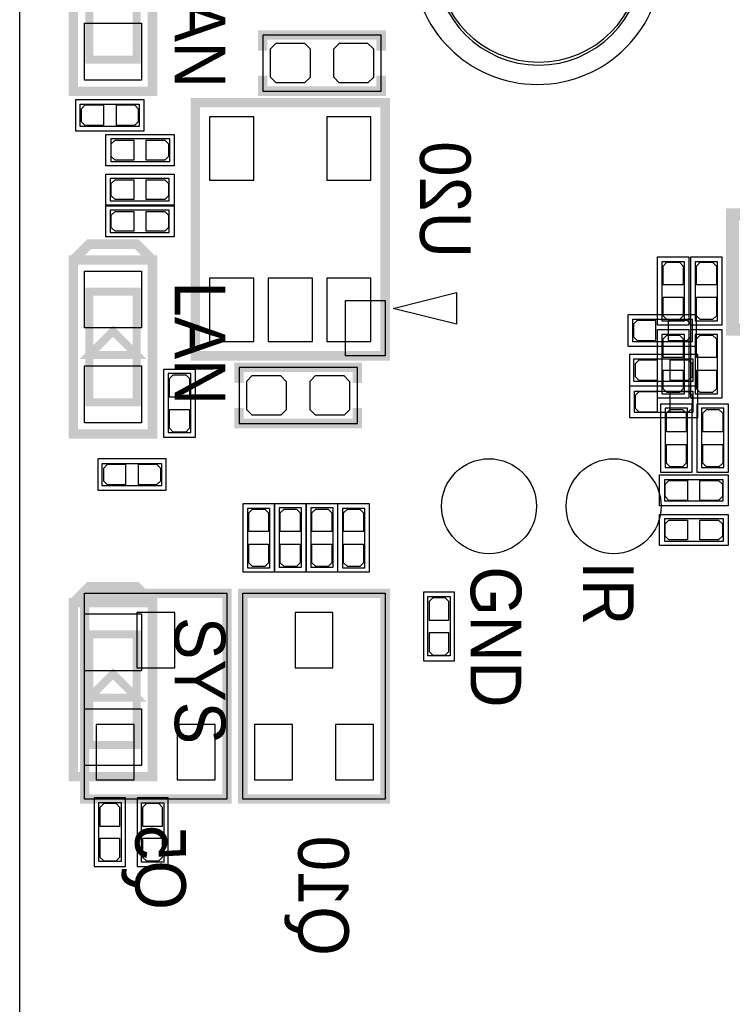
# Model space of a CAD drawing. Extents: x -6.1 to 57.8, y -3.4 to 52.8.
# Tile 4 of 11: x -3.6 to 7.9, y 17.8 to 33.6. Entities that reach past the tile are written whole.
import ezdxf

# ---------------------------------------------------------------- set-up
doc = ezdxf.new("R2010")
doc.units = 0
for name, color, linetype in [('BG_OUTLINE', 254, 'CONTINUOUS'), ('PG_ASSEMBLY_BOTTOM', 12, 'CONTINUOUS'), ('PG_ASSEMBLY_TOP', 120, 'CONTINUOUS'), ('PG_SILKSCREEN_BOTTOM', 12, 'CONTINUOUS'), ('PG_SILKSCREEN_TOP', 9, 'CONTINUOUS'), ('PIN_BOTTOM', 1, 'CONTINUOUS'), ('PIN_TOP', 110, 'CONTINUOUS')]:
    doc.layers.add(name, color=color, linetype=linetype)

msp = doc.modelspace()

# ---------------------------------------------------------------- linework, layer by layer
at = {"layer": 'BG_OUTLINE'}
msp.add_lwpolyline([(53.4924, -1.5748), (-1.8034, -1.5748, -0.414214), (-3.5814, 0.2032), (-3.5814, 3.81), (-3.5814, 40.0558), (-2.5146, 40.0558), (-2.5146, 46.6598), (-3.5814, 46.6598), (-3.5814, 50.9524, -0.414214), (-1.778, 52.7558), (52.0446, 52.7558, -0.414183)], format="xyb", dxfattribs=at)
at = {"layer": 'PG_ASSEMBLY_BOTTOM'}
for points in [[(2.220011, 32.442912), (2.220011, 33.343088), (0.319989, 33.343088), (0.319989, 32.442912), (2.220011, 32.442912)], [(-2.061007, 31.31599), (-1.170991, 31.31599), (-1.170991, 31.67601), (-2.121002, 31.67601), (-2.121002, 31.31599), (-2.050999, 31.31599)], [(-1.240993, 31.04101), (-2.131009, 31.04101), (-2.131009, 30.68099), (-1.180998, 30.68099), (-1.180998, 31.04101), (-1.251001, 31.04101)], [(-1.240993, 30.53301), (-2.131009, 30.53301), (-2.131009, 30.17299), (-1.180998, 30.17299), (-1.180998, 30.53301), (-1.251001, 30.53301)], [(6.72879, 29.645407), (6.72879, 28.755391), (7.08881, 28.755391), (7.08881, 29.705402), (6.72879, 29.705402), (6.72879, 29.635399)], [(7.26219, 29.645407), (7.26219, 28.755391), (7.62221, 28.755391), (7.62221, 29.705402), (7.26219, 29.705402), (7.26219, 29.635399)], [(6.72879, 28.477007), (6.72879, 27.586991), (7.08881, 27.586991), (7.08881, 28.537002), (6.72879, 28.537002), (6.72879, 28.466999)], [(7.26219, 28.477007), (7.26219, 27.586991), (7.62221, 27.586991), (7.62221, 28.537002), (7.26219, 28.537002), (7.26219, 28.466999)], [(1.839011, 27.108912), (1.839011, 28.009088), (-0.061011, 28.009088), (-0.061011, 27.108912), (1.839011, 27.108912)], [(-0.83599, 27.021993), (-0.83599, 27.912009), (-1.19601, 27.912009), (-1.19601, 26.961998), (-0.83599, 26.961998), (-0.83599, 27.032001)], [(7.13961, 26.463193), (7.13961, 27.353209), (6.77959, 27.353209), (6.77959, 26.403198), (7.13961, 26.403198), (7.13961, 26.473201)], [(7.72381, 26.463193), (7.72381, 27.353209), (7.36379, 27.353209), (7.36379, 26.403198), (7.72381, 26.403198), (7.72381, 26.473201)], [(6.839001, 25.864998), (7.709002, 25.864998), (7.709002, 26.205002), (6.768998, 26.205002), (6.768998, 25.864998), (6.858991, 25.864998)], [(0.07399, 25.683007), (0.07399, 24.792991), (0.43401, 24.792991), (0.43401, 25.743002), (0.07399, 25.743002), (0.07399, 25.672999)], [(0.94201, 24.862993), (0.94201, 25.753009), (0.58199, 25.753009), (0.58199, 24.802998), (0.94201, 24.802998), (0.94201, 24.873001)], [(1.45001, 24.862993), (1.45001, 25.753009), (1.08999, 25.753009), (1.08999, 24.802998), (1.45001, 24.802998), (1.45001, 24.873001)], [(1.59799, 25.683007), (1.59799, 24.792991), (1.95801, 24.792991), (1.95801, 25.743002), (1.59799, 25.743002), (1.59799, 25.672999)], [(6.828993, 25.21999), (7.719009, 25.21999), (7.719009, 25.58001), (6.768998, 25.58001), (6.768998, 25.21999), (6.839001, 25.21999)], [(-2.54, 21.082), (-2.54, 24.384), (-0.254, 24.384), (-0.254, 21.082), (-2.54, 21.082)], [(0, 21.082), (0, 24.384), (2.286, 24.384), (2.286, 21.082), (0, 21.082)]]:
    msp.add_lwpolyline(points, dxfattribs=at)
for points, const_width in [([(-0.762, 28.194), (-0.762, 32.258), (2.286, 32.258), (2.286, 28.194), (-0.762, 28.194)], 0.1524), ([(8.967394, 28.620212), (8.967394, 30.460188), (7.857388, 30.460188), (7.857388, 28.620212), (8.967394, 28.620212)], 0.2)]:
    msp.add_lwpolyline(points, dxfattribs=dict(at, const_width=const_width))
msp.add_lwpolyline([(2.286, 28.194), (1.651, 28.194), (1.651, 29.083), (2.286, 29.083)], close=True, dxfattribs=at)
at = {"layer": 'PG_ASSEMBLY_TOP'}
msp.add_lwpolyline([(6.730009, 34.549994, 1), (2.729967, 34.549994, 1), (6.730009, 34.549994)], format="xyb", dxfattribs=at)
at = {"layer": 'PG_ASSEMBLY_TOP', "const_width": 0.127}
for points in [[(-2.465603, 32.947788), (-2.465603, 34.725788), (-1.703603, 34.725788), (-1.703603, 32.947788), (-2.465603, 32.947788)], [(-2.465603, 27.447799), (-2.465603, 29.225799), (-1.703603, 29.225799), (-1.703603, 27.447799), (-2.465603, 27.447799)], [(-2.465603, 28.209799), (-1.703603, 28.209799), (-2.084603, 28.590799), (-2.465603, 28.209799)], [(-2.465603, 21.94781), (-2.465603, 23.72581), (-1.703603, 23.72581), (-1.703603, 21.94781), (-2.465603, 21.94781)], [(-2.465603, 22.70981), (-1.703603, 22.70981), (-2.084603, 23.09081), (-2.465603, 22.70981)]]:
    msp.add_lwpolyline(points, dxfattribs=at)
at = {"layer": 'PG_ASSEMBLY_TOP'}
for points in [[(-1.723593, 31.874765), (-2.613609, 31.874765), (-2.613609, 32.234784), (-1.663598, 32.234784), (-1.663598, 31.874765), (-1.733601, 31.874765)], [(6.320993, 28.78041), (7.211009, 28.78041), (7.211009, 28.42039), (6.260998, 28.42039), (6.260998, 28.78041), (6.331001, 28.78041)], [(7.166407, 27.78539), (6.276391, 27.78539), (6.276391, 28.14541), (7.226402, 28.14541), (7.226402, 27.78539), (7.156399, 27.78539)], [(6.356401, 27.627402), (7.226402, 27.627402), (7.226402, 27.287398), (6.286398, 27.287398), (6.286398, 27.627402), (6.376391, 27.627402)], [(-1.367993, 26.10899), (-2.258009, 26.10899), (-2.258009, 26.46901), (-1.307998, 26.46901), (-1.307998, 26.10899), (-1.378001, 26.10899)], [(2.96959, 23.440593), (2.96959, 24.330609), (3.32961, 24.330609), (3.32961, 23.380598), (2.96959, 23.380598), (2.96959, 23.450601)], [(-2.31361, 20.138593), (-2.31361, 21.028609), (-1.95359, 21.028609), (-1.95359, 20.078598), (-2.31361, 20.078598), (-2.31361, 20.148601)], [(-1.26779, 20.958607), (-1.26779, 20.068591), (-1.62781, 20.068591), (-1.62781, 21.018602), (-1.26779, 21.018602), (-1.26779, 20.948599)]]:
    msp.add_lwpolyline(points, dxfattribs=at)
at = {"layer": 'PG_SILKSCREEN_BOTTOM'}
msp.add_lwpolyline([(6.408598, 34.5186, 1), (3.091002, 34.5186, 1)], format="xyb", close=True, dxfattribs=at)
for points, const_width in [([(0.319989, 33.092898), (0.319989, 33.343088), (2.220011, 33.343088), (2.220011, 33.092898)], 0.1524), ([(0.319989, 32.693102), (0.319989, 32.442912), (2.220011, 32.442912), (2.220011, 32.693102)], 0.1524), ([(2.286, 32.258), (2.286, 28.194), (-0.762, 28.194), (-0.762, 32.258), (2.286, 32.258)], 0.1524), ([(7.867396, 28.740202), (7.867396, 30.340198)], 0.2), ([(-0.061011, 27.758898), (-0.061011, 28.009088), (1.839011, 28.009088), (1.839011, 27.758898)], 0.1524), ([(-0.061011, 27.359102), (-0.061011, 27.108912), (1.839011, 27.108912), (1.839011, 27.359102)], 0.1524), ([(-0.254, 24.384), (-0.254, 21.082), (-2.54, 21.082), (-2.54, 24.384), (-0.254, 24.384)], 0.1524), ([(2.286, 24.384), (2.286, 21.082), (0, 21.082), (0, 24.384), (2.286, 24.384)], 0.1524)]:
    msp.add_lwpolyline(points, dxfattribs=dict(at, const_width=const_width))
for points in [[(-2.201012, 31.245988), (-2.201012, 31.746012), (-1.100988, 31.746012), (-1.100988, 31.245988), (-2.201012, 31.245988)], [(-1.100988, 31.111012), (-1.100988, 30.610988), (-2.201012, 30.610988), (-2.201012, 31.111012), (-1.100988, 31.111012)], [(-1.100988, 30.603012), (-1.100988, 30.102988), (-2.201012, 30.102988), (-2.201012, 30.603012), (-1.100988, 30.603012)], [(6.658788, 29.785412), (7.158812, 29.785412), (7.158812, 28.685388), (6.658788, 28.685388), (6.658788, 29.785412)], [(7.192188, 29.785412), (7.692212, 29.785412), (7.692212, 28.685388), (7.192188, 28.685388), (7.192188, 29.785412)], [(6.658788, 28.617012), (7.158812, 28.617012), (7.158812, 27.516988), (6.658788, 27.516988), (6.658788, 28.617012)], [(7.192188, 28.617012), (7.692212, 28.617012), (7.692212, 27.516988), (7.192188, 27.516988), (7.192188, 28.617012)], [(-0.765988, 26.881988), (-1.266012, 26.881988), (-1.266012, 27.982012), (-0.765988, 27.982012), (-0.765988, 26.881988)], [(7.209612, 26.323188), (6.709588, 26.323188), (6.709588, 27.423212), (7.209612, 27.423212), (7.209612, 26.323188)], [(7.793812, 26.323188), (7.293788, 26.323188), (7.293788, 27.423212), (7.793812, 27.423212), (7.793812, 26.323188)], [(6.688988, 25.784988), (6.688988, 26.285012), (7.789012, 26.285012), (7.789012, 25.784988), (6.688988, 25.784988)], [(0.003988, 25.823012), (0.504012, 25.823012), (0.504012, 24.722988), (0.003988, 24.722988), (0.003988, 25.823012)], [(1.012012, 24.722988), (0.511988, 24.722988), (0.511988, 25.823012), (1.012012, 25.823012), (1.012012, 24.722988)], [(1.520012, 24.722988), (1.019988, 24.722988), (1.019988, 25.823012), (1.520012, 25.823012), (1.520012, 24.722988)], [(1.527988, 25.823012), (2.028012, 25.823012), (2.028012, 24.722988), (1.527988, 24.722988), (1.527988, 25.823012)], [(6.688988, 25.149988), (6.688988, 25.650012), (7.789012, 25.650012), (7.789012, 25.149988), (6.688988, 25.149988)]]:
    msp.add_lwpolyline(points, dxfattribs=at)
msp.add_lwpolyline([(2.413, 28.956), (3.429, 29.21), (3.429, 28.702)], close=True, dxfattribs=at)
at = {"layer": 'PG_SILKSCREEN_TOP'}
msp.add_lwpolyline([(6.386678, 34.544, 1), (3.112922, 34.544, 1)], format="xyb", close=True, dxfattribs=at)
at = {"layer": 'PG_SILKSCREEN_TOP', "const_width": 0.1524}
for points in [[(-2.719603, 32.439788), (-2.719603, 35.233788), (-1.449603, 35.233788), (-1.449603, 32.439788), (-2.719603, 32.439788)], [(-2.719603, 29.733799), (-2.465603, 29.987799), (-1.703603, 29.987799), (-1.449603, 29.733799)], [(-2.719603, 26.939799), (-2.719603, 29.733799), (-1.449603, 29.733799), (-1.449603, 26.939799), (-2.719603, 26.939799)], [(-2.719603, 24.23381), (-2.465603, 24.48781), (-1.703603, 24.48781), (-1.449603, 24.23381)], [(-2.719603, 21.43981), (-2.719603, 24.23381), (-1.449603, 24.23381), (-1.449603, 21.43981), (-2.719603, 21.43981)]]:
    msp.add_lwpolyline(points, dxfattribs=at)
at = {"layer": 'PG_SILKSCREEN_TOP'}
for points in [[(-1.583588, 31.804762), (-1.583588, 32.304787), (-2.683612, 32.304787), (-2.683612, 31.804762), (-1.583588, 31.804762)], [(6.180988, 28.850412), (6.180988, 28.350388), (7.281012, 28.350388), (7.281012, 28.850412), (6.180988, 28.850412)], [(7.306412, 27.715388), (7.306412, 28.215412), (6.206388, 28.215412), (6.206388, 27.715388), (7.306412, 27.715388)], [(6.206388, 27.707412), (6.206388, 27.207388), (7.306412, 27.207388), (7.306412, 27.707412), (6.206388, 27.707412)], [(-1.227988, 26.038988), (-1.227988, 26.539012), (-2.328012, 26.539012), (-2.328012, 26.038988), (-1.227988, 26.038988)], [(2.899588, 23.300588), (3.399612, 23.300588), (3.399612, 24.400612), (2.899588, 24.400612), (2.899588, 23.300588)], [(-2.383612, 19.998588), (-1.883588, 19.998588), (-1.883588, 21.098612), (-2.383612, 21.098612), (-2.383612, 19.998588)], [(-1.197788, 21.098612), (-1.697812, 21.098612), (-1.697812, 19.998588), (-1.197788, 19.998588), (-1.197788, 21.098612)]]:
    msp.add_lwpolyline(points, dxfattribs=at)
at = {"layer": 'PIN_BOTTOM'}
for points in [[(1.0795, 33.1089), (1.0795, 32.7787), (1.0795, 32.664095), (0.990905, 32.5755), (0.5334, 32.5755), (0.4445, 32.6644), (0.4445, 32.778395), (0.444805, 32.7787), (0.444805, 33.1216), (0.533705, 33.2105), (0.876605, 33.2105), (0.988289, 33.2105), (1.0795, 33.119289)], [(2.0955, 33.1089), (2.0955, 32.7787), (2.0955, 32.664095), (2.006905, 32.5755), (1.5494, 32.5755), (1.4605, 32.6644), (1.4605, 32.778395), (1.460805, 32.7787), (1.460805, 33.1216), (1.549705, 33.2105), (1.892605, 33.2105), (2.004289, 33.2105), (2.0955, 33.119289)], [(0.1778, 31.0134), (0.1778, 32.0294), (-0.5334, 32.0294), (-0.5334, 31.0134)], [(2.0574, 31.0134), (2.0574, 32.0294), (1.3462, 32.0294), (1.3462, 31.0134)], [(-2.050999, 31.655995), (-1.751, 31.655995), (-1.751, 31.336005), (-2.050999, 31.336005), (-2.111019, 31.396), (-2.111019, 31.596)], [(-1.251001, 31.336005), (-1.551, 31.336005), (-1.551, 31.655995), (-1.251001, 31.655995), (-1.190981, 31.596), (-1.190981, 31.396)], [(-2.050999, 31.020995), (-1.751, 31.020995), (-1.751, 30.701005), (-2.050999, 30.701005), (-2.111019, 30.761), (-2.111019, 30.961)], [(-1.251001, 30.701005), (-1.551, 30.701005), (-1.551, 31.020995), (-1.251001, 31.020995), (-1.190981, 30.961), (-1.190981, 30.761)], [(-2.050999, 30.512995), (-1.751, 30.512995), (-1.751, 30.193005), (-2.050999, 30.193005), (-2.111019, 30.253), (-2.111019, 30.453)], [(-1.251001, 30.193005), (-1.551, 30.193005), (-1.551, 30.512995), (-1.251001, 30.512995), (-1.190981, 30.453), (-1.190981, 30.253)], [(7.068795, 29.635399), (7.068795, 29.3354), (6.748805, 29.3354), (6.748805, 29.635399), (6.8088, 29.695419), (7.0088, 29.695419)], [(7.602195, 29.635399), (7.602195, 29.3354), (7.282205, 29.3354), (7.282205, 29.635399), (7.3422, 29.695419), (7.5422, 29.695419)], [(0.1778, 28.4226), (0.1778, 29.4386), (-0.5334, 29.4386), (-0.5334, 28.4226)], [(1.1176, 28.4226), (1.1176, 29.4386), (0.4064, 29.4386), (0.4064, 28.4226)], [(2.0574, 28.4226), (2.0574, 29.4386), (1.3462, 29.4386), (1.3462, 28.4226)], [(6.748805, 28.835401), (6.748805, 29.1354), (7.068795, 29.1354), (7.068795, 28.835401), (7.0088, 28.775381), (6.8088, 28.775381)], [(7.282205, 28.835401), (7.282205, 29.1354), (7.602195, 29.1354), (7.602195, 28.835401), (7.5422, 28.775381), (7.3422, 28.775381)], [(7.068795, 28.466999), (7.068795, 28.167), (6.748805, 28.167), (6.748805, 28.466999), (6.8088, 28.527019), (7.0088, 28.527019)], [(7.602195, 28.466999), (7.602195, 28.167), (7.282205, 28.167), (7.282205, 28.466999), (7.3422, 28.527019), (7.5422, 28.527019)], [(-0.856005, 27.831999), (-0.856005, 27.532), (-1.175995, 27.532), (-1.175995, 27.831999), (-1.116, 27.892019), (-0.916, 27.892019)], [(0.6985, 27.7749), (0.6985, 27.4447), (0.6985, 27.330095), (0.609905, 27.2415), (0.1524, 27.2415), (0.0635, 27.3304), (0.0635, 27.444395), (0.063805, 27.4447), (0.063805, 27.7876), (0.152705, 27.8765), (0.495605, 27.8765), (0.607289, 27.8765), (0.6985, 27.785289)], [(1.7145, 27.7749), (1.7145, 27.4447), (1.7145, 27.330095), (1.625905, 27.2415), (1.1684, 27.2415), (1.0795, 27.3304), (1.0795, 27.444395), (1.079805, 27.4447), (1.079805, 27.7876), (1.168705, 27.8765), (1.511605, 27.8765), (1.623289, 27.8765), (1.7145, 27.785289)], [(6.748805, 27.667001), (6.748805, 27.967), (7.068795, 27.967), (7.068795, 27.667001), (7.0088, 27.606981), (6.8088, 27.606981)], [(7.282205, 27.667001), (7.282205, 27.967), (7.602195, 27.967), (7.602195, 27.667001), (7.5422, 27.606981), (7.3422, 27.606981)], [(-1.175995, 27.032001), (-1.175995, 27.332), (-0.856005, 27.332), (-0.856005, 27.032001), (-0.916, 26.971981), (-1.116, 26.971981)], [(7.119595, 27.273199), (7.119595, 26.9732), (6.799605, 26.9732), (6.799605, 27.273199), (6.8596, 27.333219), (7.0596, 27.333219)], [(7.703795, 27.273199), (7.703795, 26.9732), (7.383805, 26.9732), (7.383805, 27.273199), (7.4438, 27.333219), (7.6438, 27.333219)], [(6.799605, 26.473201), (6.799605, 26.7732), (7.119595, 26.7732), (7.119595, 26.473201), (7.0596, 26.413181), (6.8596, 26.413181)], [(7.383805, 26.473201), (7.383805, 26.7732), (7.703795, 26.7732), (7.703795, 26.473201), (7.6438, 26.413181), (7.4438, 26.413181)], [(6.839001, 26.194995), (7.139, 26.194995), (7.139, 25.875005), (6.839001, 25.875005), (6.778981, 25.935), (6.778981, 26.135)], [(7.638999, 25.875005), (7.339, 25.875005), (7.339, 26.194995), (7.638999, 26.194995), (7.699019, 26.135), (7.699019, 25.935)], [(0.413995, 25.672999), (0.413995, 25.373), (0.094005, 25.373), (0.094005, 25.672999), (0.154, 25.733019), (0.354, 25.733019)], [(0.921995, 25.672999), (0.921995, 25.373), (0.602005, 25.373), (0.602005, 25.672999), (0.662, 25.733019), (0.862, 25.733019)], [(1.429995, 25.672999), (1.429995, 25.373), (1.110005, 25.373), (1.110005, 25.672999), (1.17, 25.733019), (1.37, 25.733019)], [(1.937995, 25.672999), (1.937995, 25.373), (1.618005, 25.373), (1.618005, 25.672999), (1.678, 25.733019), (1.878, 25.733019)], [(6.839001, 25.559995), (7.139, 25.559995), (7.139, 25.240005), (6.839001, 25.240005), (6.778981, 25.3), (6.778981, 25.5)], [(7.638999, 25.240005), (7.339, 25.240005), (7.339, 25.559995), (7.638999, 25.559995), (7.699019, 25.5), (7.699019, 25.3)], [(0.094005, 24.873001), (0.094005, 25.173), (0.413995, 25.173), (0.413995, 24.873001), (0.354, 24.812981), (0.154, 24.812981)], [(0.602005, 24.873001), (0.602005, 25.173), (0.921995, 25.173), (0.921995, 24.873001), (0.862, 24.812981), (0.662, 24.812981)], [(1.110005, 24.873001), (1.110005, 25.173), (1.429995, 25.173), (1.429995, 24.873001), (1.37, 24.812981), (1.17, 24.812981)], [(1.618005, 24.873001), (1.618005, 25.173), (1.937995, 25.173), (1.937995, 24.873001), (1.878, 24.812981), (1.678, 24.812981)], [(-1.0922, 23.188498), (-1.0922, 24.077498), (-1.7018, 24.077498), (-1.7018, 23.188498)], [(1.4478, 23.188498), (1.4478, 24.077498), (0.8382, 24.077498), (0.8382, 23.188498)], [(-1.742211, 21.388502), (-1.742211, 22.277502), (-2.351811, 22.277502), (-2.351811, 21.388502)], [(-0.442189, 21.388502), (-0.442189, 22.277502), (-1.051789, 22.277502), (-1.051789, 21.388502)], [(0.797789, 21.388502), (0.797789, 22.277502), (0.188189, 22.277502), (0.188189, 21.388502)], [(2.097811, 21.388502), (2.097811, 22.277502), (1.488211, 22.277502), (1.488211, 21.388502)]]:
    msp.add_lwpolyline(points, close=True, dxfattribs=at)
at = {"layer": 'PIN_TOP'}
for points in [[(-1.627403, 32.617588), (-2.541803, 32.617588), (-2.541803, 33.531988), (-1.627403, 33.531988)], [(-2.533599, 31.89478), (-2.2336, 31.89478), (-2.2336, 32.214769), (-2.533599, 32.214769), (-2.593619, 32.154774), (-2.593619, 31.954775)], [(-1.733601, 32.214769), (-2.0336, 32.214769), (-2.0336, 31.89478), (-1.733601, 31.89478), (-1.673581, 31.954775), (-1.673581, 32.154774)], [(-1.627403, 28.641599), (-2.541803, 28.641599), (-2.541803, 29.555999), (-1.627403, 29.555999)], [(6.331001, 28.440405), (6.631, 28.440405), (6.631, 28.760395), (6.331001, 28.760395), (6.270981, 28.7004), (6.270981, 28.5004)], [(7.130999, 28.760395), (6.831, 28.760395), (6.831, 28.440405), (7.130999, 28.440405), (7.191019, 28.5004), (7.191019, 28.7004)], [(-1.627403, 27.117599), (-2.541803, 27.117599), (-2.541803, 28.031999), (-1.627403, 28.031999)], [(6.356401, 27.805405), (6.6564, 27.805405), (6.6564, 28.125395), (6.356401, 28.125395), (6.296381, 28.0654), (6.296381, 27.8654)], [(7.156399, 28.125395), (6.8564, 28.125395), (6.8564, 27.805405), (7.156399, 27.805405), (7.216419, 27.8654), (7.216419, 28.0654)], [(6.356401, 27.297405), (6.6564, 27.297405), (6.6564, 27.617395), (6.356401, 27.617395), (6.296381, 27.5574), (6.296381, 27.3574)], [(7.156399, 27.617395), (6.8564, 27.617395), (6.8564, 27.297405), (7.156399, 27.297405), (7.216419, 27.3574), (7.216419, 27.5574)], [(-2.177999, 26.129005), (-1.878, 26.129005), (-1.878, 26.448995), (-2.177999, 26.448995), (-2.238019, 26.389), (-2.238019, 26.189)], [(-1.378001, 26.448995), (-1.678, 26.448995), (-1.678, 26.129005), (-1.378001, 26.129005), (-1.317981, 26.189), (-1.317981, 26.389)], [(2.989605, 24.250599), (2.989605, 23.9506), (3.309595, 23.9506), (3.309595, 24.250599), (3.2496, 24.310619), (3.0496, 24.310619)], [(-1.627403, 23.14161), (-2.541803, 23.14161), (-2.541803, 24.05601), (-1.627403, 24.05601)], [(3.309595, 23.450601), (3.309595, 23.7506), (2.989605, 23.7506), (2.989605, 23.450601), (3.0496, 23.390581), (3.2496, 23.390581)], [(-1.627403, 21.61761), (-2.541803, 21.61761), (-2.541803, 22.53201), (-1.627403, 22.53201)], [(-2.293595, 20.948599), (-2.293595, 20.6486), (-1.973605, 20.6486), (-1.973605, 20.948599), (-2.0336, 21.008619), (-2.2336, 21.008619)], [(-1.607795, 20.948599), (-1.607795, 20.6486), (-1.287805, 20.6486), (-1.287805, 20.948599), (-1.3478, 21.008619), (-1.5478, 21.008619)], [(-1.973605, 20.148601), (-1.973605, 20.4486), (-2.293595, 20.4486), (-2.293595, 20.148601), (-2.2336, 20.088581), (-2.0336, 20.088581)], [(-1.287805, 20.148601), (-1.287805, 20.4486), (-1.607795, 20.4486), (-1.607795, 20.148601), (-1.5478, 20.088581), (-1.3478, 20.088581)]]:
    msp.add_lwpolyline(points, close=True, dxfattribs=at)
for centre in [(3.953002, 25.781), (5.952998, 25.781)]:
    msp.add_circle(centre, 0.762, dxfattribs=at)

# ---------------------------------------------------------------- texts
at = {"layer": 'PG_SILKSCREEN_BOTTOM', "text_generation_flag": 2, "width": 0.9375}
for s, p in [('U20', (2.8448, 29.7688)), ('Q5', (-1.7272, 19.304)), ('Q10', (0.889, 18.5674))]:
    msp.add_text(s, height=0.8128, rotation=270, dxfattribs=at).set_placement(p)
at = {"layer": 'PG_SILKSCREEN_TOP', "width": 0.9375}
for s, p in [('WAN', (-1.0922, 34.8742)), ('LAN', (-1.0922, 29.3878)), ('GND', (3.6576, 24.8158)), ('IR', (5.461, 24.892)), ('SYS', (-1.0922, 24.003))]:
    msp.add_text(s, height=0.8128, rotation=270, dxfattribs=at).set_placement(p)

doc.saveas('drawing.dxf')
